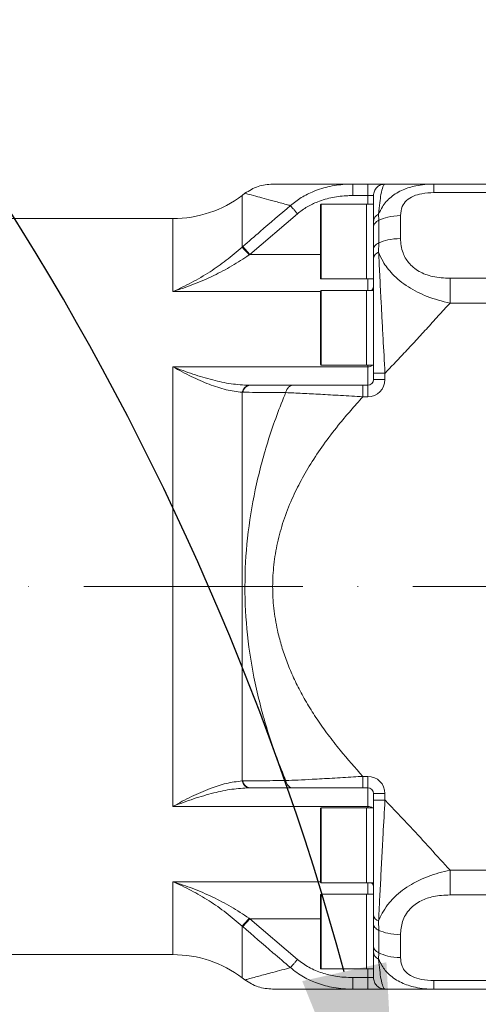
# Model space of a CAD drawing. Header units: millimetres. Extents: x 19214 to 26510, y -7957 to -532.
# Tile 145 of 150: x 22534 to 22614, y -1964 to -1793. Entities that reach past the tile are written whole.
import ezdxf

# ---------------------------------------------------------------- set-up
doc = ezdxf.new("R2010")
doc.units = ezdxf.units.MM
doc.header["$LTSCALE"] = 0.3175
doc.linetypes.add('ACAD_ISO10W100', pattern=[18, 12, -3, 0, -3])
for name, color, linetype, lineweight in [('1轮廓实线层', 7, 'Continuous', 18), ('7标注层', 4, 'Continuous', 13), ('中心线', 4, 'ACAD_ISO10W100', 20)]:
    doc.layers.add(name, color=color, linetype=linetype, lineweight=lineweight)
doc.styles.add('标准汉字', font='gbenor.shx', dxfattribs={"bigfont": 'gbcbig.shx'})
doc.dimstyles.new('M1：18', dxfattribs={"dimscale": 18, "dimtxt": 3.5, "dimasz": 2.5, "dimexe": 2, "dimexo": 0, "dimgap": 1.5, "dimtad": 1, "dimdec": 1, "dimdsep": 46, "dimtxsty": '标准汉字', "dimcen": 5, "dimdle": 5, "dimclrd": 1, "dimclre": 1, "dimclrt": 256, "dimadec": 4, "dimazin": 2, "dimtfac": 1, "dimtdec": 1, "dimtmove": 0, "dimatfit": 3, "dimfxl": 1, "dimtolj": 1, "dimarcsym": 0})

# ---------------------------------------------------------------- blocks, each defined once
blk = doc.blocks.new('*D23')
at = {"layer": '7标注层', "color": 1, "lineweight": -2, "ltscale": 10, "transparency": 16777216}
for p, q in [((22118.02, -2008.55), (22118.02, -1561.34)), ((22311.04, -2053.51), (22636.23, -1996.17))]:
    blk.add_line(p, q, dxfattribs=at)
blk.add_arc((22118.02, -2087.55), 490.21, 15.2614, 84.7386, dxfattribs=at)
at = {"layer": '7标注层', "color": 1, "transparency": 16777216}
for points in [[(22163.31, -1591.91), (22162.62, -1606.89), (22118.02, -1597.34)], [(22583.62, -1960.15), (22598.26, -1956.87), (22600.78, -2002.42)]]:
    blk.add_solid(points, dxfattribs=at)
at = {"layer": 'Defpoints', "color": 0, "transparency": 16777216}
for p in [(22511.23, -1794.81), (22118.02, -2008.55), (22311.04, -2053.51), (22118.02, -2087.55), (22118.02, -2883.07)]:
    blk.add_point(p, dxfattribs=at)
at = {"layer": '7标注层', "transparency": 16777216, "insert": (22291.37, -1566.94), "char_height": 63, "attachment_point": 5, "rotation": 341.5828, "style": '标准汉字'}
blk.add_mtext('\\A1;80%%d', dxfattribs=at)
blk = doc.blocks.new('*D26')
at = {"layer": '7标注层', "color": 1, "lineweight": -2, "ltscale": 10, "transparency": 16777216}
for p, q in [((22118.02, -2029.32), (22118.02, -1641.83)), ((22868.02, -1808.73), (22868.02, -1641.83)), ((22163.02, -1677.83), (22823.02, -1677.83))]:
    blk.add_line(p, q, dxfattribs=at)
at = {"layer": '7标注层', "color": 1, "transparency": 16777216}
for points in [[(22163.02, -1670.33), (22163.02, -1685.33), (22118.02, -1677.83)], [(22823.02, -1685.33), (22823.02, -1670.33), (22868.02, -1677.83)]]:
    blk.add_solid(points, dxfattribs=at)
at = {"layer": 'Defpoints', "color": 0, "transparency": 16777216}
for p in [(22868.02, -1677.83), (22868.02, -1808.73), (22118.02, -2029.32)]:
    blk.add_point(p, dxfattribs=at)
at = {"layer": '7标注层', "transparency": 16777216, "insert": (22493.02, -1619.33), "char_height": 63, "attachment_point": 5, "style": '标准汉字'}
blk.add_mtext('\\A1;750', dxfattribs=at)
blk = doc.blocks.new('*D30')
at = {"layer": '7标注层', "color": 1, "lineweight": -2, "ltscale": 10, "transparency": 16777216}
for p, q in [((22118.02, -1312.58), (24046.52, -1312.58)), ((24010.52, -1357.58), (24010.52, -2772.55)), ((23623.2, -2817.55), (24046.52, -2817.55))]:
    blk.add_line(p, q, dxfattribs=at)
at = {"layer": '7标注层', "color": 1, "transparency": 16777216}
for points in [[(24018.02, -1357.58), (24003.02, -1357.58), (24010.52, -1312.58)], [(24003.02, -2772.55), (24018.02, -2772.55), (24010.52, -2817.55)]]:
    blk.add_solid(points, dxfattribs=at)
at = {"layer": 'Defpoints', "color": 0, "transparency": 16777216}
for p in [(22118.02, -1312.58), (23623.2, -2817.55), (24010.52, -2817.55)]:
    blk.add_point(p, dxfattribs=at)
at = {"layer": '7标注层', "transparency": 16777216, "insert": (23952.02, -2065.06), "char_height": 63, "attachment_point": 5, "rotation": 90, "style": '标准汉字'}
blk.add_mtext('\\A1;1505', dxfattribs=at)

msp = doc.modelspace()

# ---------------------------------------------------------------- linework, layer by layer
at = {"layer": '1轮廓实线层', "ltscale": 10}
for p, q in [((22592.422, -1821.547), (22592.422, -1823.547)), ((22592.422, -1821.547), (22595.016, -1821.547)), ((22595.016, -1823.547), (22595.016, -1821.547)), ((22595.016, -1821.547), (22598.016, -1821.547)), ((22606.529, -1821.547), (22616.016, -1821.547)), ((22606.534, -1821.547), (22606.534, -1823.035)), ((22573.665, -1823.158), (22573.185, -1823.52)), ((22573.185, -1823.52), (22573.185, -1832.507)), ((22616.016, -1823.035), (22606.534, -1823.035)), ((22586.816, -1837.947), (22586.816, -1825.147)), ((22594.816, -1825.047), (22586.916, -1825.047)), ((22586.916, -1825.047), (22586.916, -1838.047)), ((22595.016, -1823.547), (22592.422, -1823.547)), ((22596.016, -1825.047), (22594.816, -1825.047)), ((22594.816, -1827.279), (22594.816, -1825.047)), ((22594.816, -1825.047), (22594.816, -1831.547)), ((22596.016, -1823.547), (22595.016, -1823.547)), ((22595.016, -1825.047), (22595.016, -1823.547)), ((22596.016, -1823.547), (22596.016, -1828.106)), ((22582.783, -1826.705), (22574.499, -1833.798)), ((22596.911, -1826.757), (22596.941, -1827.841)), ((22561.148, -1827.547), (22498.097, -1827.547)), ((22561.148, -1840.214), (22561.148, -1827.547)), ((22594.816, -1838.047), (22594.816, -1827.279)), ((22596.016, -1829.092), (22596.016, -1828.106)), ((22596.941, -1827.841), (22596.941, -1831.774)), ((22600.704, -1827.027), (22600.704, -1831.01)), ((22596.016, -1832.947), (22596.016, -1829.092)), ((22594.816, -1831.547), (22594.816, -1838.047)), ((22596.941, -1831.774), (22596.903, -1833.411)), ((22573.185, -1832.507), (22573.295, -1832.411)), ((22574.499, -1833.798), (22573.295, -1832.411)), ((22574.499, -1833.798), (22574.388, -1833.874)), ((22574.499, -1833.798), (22586.816, -1833.798)), ((22596.016, -1834.433), (22596.016, -1832.947)), ((22596.016, -1834.433), (22596.016, -1854.425)), ((22586.916, -1838.047), (22594.816, -1838.047)), ((22594.816, -1838.047), (22596.016, -1838.047)), ((22595.016, -1840.047), (22595.016, -1838.047)), ((22609.329, -1837.928), (22609.329, -1842.242)), ((22609.329, -1837.928), (22616.016, -1837.928)), ((22586.816, -1840.214), (22561.148, -1840.214)), ((22586.816, -1852.947), (22586.816, -1840.147)), ((22594.816, -1840.047), (22586.916, -1840.047)), ((22586.916, -1840.047), (22586.916, -1853.047)), ((22596.016, -1840.047), (22594.816, -1840.047)), ((22594.816, -1844.395), (22594.816, -1840.047)), ((22594.816, -1840.047), (22594.816, -1846.547)), ((22596.016, -1840.047), (22596.016, -1846.547)), ((22616.016, -1842.242), (22609.329, -1842.242)), ((22594.816, -1853.047), (22594.816, -1844.395)), ((22594.816, -1846.547), (22594.816, -1853.047)), ((22596.016, -1846.547), (22596.016, -1853.047)), ((22561.148, -1929.769), (22561.148, -1853.325)), ((22561.148, -1853.325), (22595.016, -1853.325)), ((22586.916, -1853.047), (22594.816, -1853.047)), ((22594.816, -1853.047), (22596.016, -1853.047)), ((22595.016, -1853.325), (22595.016, -1853.047)), ((22595.016, -1856.547), (22595.016, -1853.325)), ((22596.016, -1855.547), (22596.016, -1854.425)), ((22596.016, -1855.547), (22598.016, -1855.547)), ((22598.016, -1854.425), (22598.016, -1855.547)), ((22573.185, -1857.753), (22573.185, -1925.341)), ((22573.295, -1857.755), (22573.185, -1857.753)), ((22574.388, -1856.547), (22574.499, -1856.547)), ((22574.499, -1856.547), (22581.957, -1856.547)), ((22594.161, -1856.547), (22594.161, -1858.547)), ((22594.161, -1856.547), (22595.016, -1856.547)), ((22595.016, -1856.547), (22595.016, -1858.547)), ((22595.016, -1858.547), (22594.161, -1858.547)), ((22594.162, -1924.547), (22594.162, -1926.547)), ((22594.162, -1924.547), (22595.016, -1924.547)), ((22595.016, -1924.547), (22595.016, -1926.547)), ((22573.185, -1925.341), (22573.295, -1925.34)), ((22574.499, -1926.547), (22574.388, -1926.547)), ((22581.957, -1926.547), (22574.499, -1926.547)), ((22595.016, -1926.547), (22594.162, -1926.547)), ((22595.016, -1929.769), (22595.016, -1926.547)), ((22598.016, -1927.547), (22596.016, -1927.547)), ((22596.016, -1928.668), (22596.016, -1927.547)), ((22598.016, -1927.547), (22598.016, -1928.668)), ((22596.016, -1928.668), (22596.016, -1948.661)), ((22595.016, -1929.769), (22561.148, -1929.769)), ((22586.816, -1942.947), (22586.816, -1930.147)), ((22594.816, -1930.047), (22586.916, -1930.047)), ((22586.916, -1930.047), (22586.916, -1943.047)), ((22596.016, -1930.047), (22594.816, -1930.047)), ((22594.816, -1941.45), (22594.816, -1930.047)), ((22594.816, -1930.047), (22594.816, -1943.047)), ((22595.016, -1930.047), (22595.016, -1929.769)), ((22596.016, -1930.047), (22596.016, -1943.047)), ((22594.816, -1943.047), (22594.816, -1941.45)), ((22609.329, -1940.852), (22609.329, -1945.166)), ((22609.329, -1940.852), (22616.016, -1940.852)), ((22561.148, -1942.88), (22586.816, -1942.88)), ((22561.148, -1955.547), (22561.148, -1942.88)), ((22586.916, -1943.047), (22594.816, -1943.047)), ((22594.816, -1943.047), (22596.016, -1943.047)), ((22595.016, -1945.047), (22595.016, -1943.047)), ((22594.816, -1945.047), (22586.916, -1945.047)), ((22586.916, -1945.047), (22586.916, -1958.047)), ((22596.016, -1945.047), (22594.816, -1945.047)), ((22594.816, -1957.681), (22594.816, -1945.047)), ((22594.816, -1945.047), (22594.816, -1958.047)), ((22586.816, -1957.947), (22586.816, -1945.147)), ((22616.016, -1945.166), (22609.329, -1945.166)), ((22573.295, -1950.683), (22574.499, -1949.297)), ((22574.388, -1949.22), (22574.499, -1949.297)), ((22574.499, -1949.297), (22582.783, -1956.389)), ((22586.816, -1949.297), (22574.499, -1949.297)), ((22596.016, -1950.15), (22596.016, -1948.661)), ((22596.016, -1954.003), (22596.016, -1950.15)), ((22596.903, -1949.684), (22596.941, -1951.323)), ((22573.295, -1950.683), (22573.185, -1950.587)), ((22573.185, -1950.587), (22573.185, -1959.574)), ((22596.941, -1951.323), (22596.941, -1955.254)), ((22600.704, -1952.087), (22600.704, -1956.068)), ((22596.016, -1954.988), (22596.016, -1954.003)), ((22596.016, -1954.988), (22596.016, -1959.547)), ((22596.941, -1955.254), (22596.911, -1956.337)), ((22498.097, -1955.547), (22561.148, -1955.547)), ((22586.916, -1958.047), (22594.816, -1958.047)), ((22594.816, -1958.047), (22594.816, -1957.681)), ((22594.816, -1958.047), (22596.016, -1958.047)), ((22595.016, -1959.547), (22595.016, -1958.047)), ((22573.185, -1959.574), (22573.665, -1959.936)), ((22592.422, -1959.547), (22592.422, -1961.547)), ((22592.422, -1959.547), (22595.016, -1959.547)), ((22595.016, -1959.547), (22596.016, -1959.547)), ((22595.016, -1961.547), (22595.016, -1959.547)), ((22606.534, -1960.06), (22616.016, -1960.06)), ((22606.534, -1960.06), (22606.534, -1961.547)), ((22595.016, -1961.547), (22592.422, -1961.547)), ((22598.016, -1961.547), (22595.016, -1961.547)), ((22616.016, -1961.547), (22606.544, -1961.547))]:
    msp.add_line(p, q, dxfattribs=at)
at = {"layer": '1轮廓实线层', "lineweight": 20, "ltscale": 10}
for centre, radius, start, end in [((22561.148, -1807.547), 20, 270, 307), ((22586.916, -1825.147), 0.1, 90, 180), ((22597.584, -1828.175), 1.569, 115.3822, 177.49684), ((22453.225, -1939.341), 160.636, 41.03804, 41.6877), ((22597.234, -1834.593), 1.228, 105.64301, 172.51894), ((22586.916, -1837.947), 0.1, 180, 270), ((22586.916, -1840.147), 0.1, 90, 180), ((22595.246, -1839.377), 0.771, 299.62609, 357.38915), ((22586.916, -1852.947), 0.1, 180, 270), ((22595.084, -1852.108), 1.219, 266.79737, 309.60022), ((22595.016, -1855.547), 3, 270, 360), ((22595.016, -1855.547), 1, 270, 360), ((22574.618, -1857.98), 1.451, 99.10902, 171.02415), ((22574.714, -1857.965), 1.435, 98.63315, 171.55201), ((22595.016, -1927.547), 3, 0, 90), ((22574.618, -1925.115), 1.451, 188.97585, 260.89098), ((22574.714, -1925.129), 1.435, 188.44799, 261.36685), ((22595.016, -1927.547), 1, 0, 90), ((22586.916, -1930.147), 0.1, 90, 180), ((22595.084, -1930.986), 1.219, 50.39978, 93.20263), ((22586.916, -1942.947), 0.1, 180, 270), ((22595.246, -1943.717), 0.771, 2.61085, 60.37391), ((22586.916, -1945.147), 0.1, 90, 180), ((22453.225, -1843.753), 160.636, 318.3123, 318.96196), ((22597.234, -1948.501), 1.228, 187.48106, 254.35699), ((22597.584, -1954.92), 1.569, 182.50316, 244.6178), ((22561.148, -1975.547), 20, 53, 90), ((22586.916, -1957.947), 0.1, 180, 270)]:
    msp.add_arc(centre, radius, start, end, dxfattribs=at)
at = {"layer": '1轮廓实线层', "ltscale": 10}
for points, knots in [([(22578.479, -1821.547), (22577.611, -1821.62), (22575.875, -1821.764), (22574.402, -1822.693), (22573.665, -1823.158)], [0, 0, 0, 0, 38084.8829223, 76169.7928474, 76169.7928474, 76169.7928474, 76169.7928474]), ([(22578.479, -1821.547), (22578.514, -1821.547), (22578.584, -1821.547), (22579.154, -1821.547), (22580.063, -1821.547), (22581.207, -1821.547), (22582.468, -1821.547), (22583.763, -1821.547), (22585.247, -1821.547), (22586.922, -1821.547), (22589.268, -1821.547), (22591.184, -1821.547), (22592.422, -1821.547)], [0, 0, 0, 0, 31527.8739482, 63505.5811249, 96200.0450477, 129882.4046002, 154043.2867547, 179109.9393219, 205154.3928623, 232240.878318, 260426.5036138, 311824.3801912, 311824.3801912, 311824.3801912, 311824.3801912]), ([(22581.58, -1825.281), (22581.58, -1825.281), (22582.166, -1824.77), (22583.45, -1823.837), (22585.753, -1822.686), (22588.45, -1821.869), (22590.766, -1821.579), (22592.102, -1821.547), (22592.422, -1821.547), (22592.422, -1821.547)], [0, 0, 0, 0, 0.850274, 33104.3513971, 67155.3072628, 109203.1858985, 152530.6023414, 166158.638577, 166159.4888509, 166159.4888509, 166159.4888509, 166159.4888509]), ([(22596.911, -1826.757), (22597.114, -1826.33), (22597.636, -1825.234), (22599.001, -1823.725), (22601.017, -1822.496), (22603.563, -1821.716), (22605.453, -1821.547), (22606.534, -1821.547), (22606.534, -1821.547)], [0, 0, 0, 0, 22527.5123207, 57892.4797652, 93888.5460491, 125445.8586761, 166297.4767878, 166298.2067976, 166298.2067976, 166298.2067976, 166298.2067976]), ([(22598.016, -1821.547), (22598.016, -1821.547), (22597.888, -1821.547), (22597.647, -1821.863), (22597.342, -1823.097), (22597.098, -1824.723), (22596.974, -1826.074), (22596.911, -1826.757)], [0, 0, 0, 0, 0.4568995, 41989.390499, 81230.4737649, 107928.8886307, 135225.9237861, 135225.9237861, 135225.9237861, 135225.9237861]), ([(22598.016, -1821.547), (22598.76, -1821.547), (22600.227, -1821.547), (22602.426, -1821.547), (22604.518, -1821.547), (22605.885, -1821.547), (22606.53, -1821.547)], [0, 0, 0, 0, 35479.9356922, 69979.2333169, 104449.1232911, 135253.9331946, 135253.9331946, 135253.9331946, 135253.9331946]), ([(22581.58, -1825.282), (22581.349, -1825.22), (22580.339, -1824.951), (22578.722, -1824.518), (22576.935, -1824.036), (22575.275, -1823.589), (22573.941, -1823.237), (22573.757, -1823.184), (22573.666, -1823.158)], [0, 0, 0, 0, 9367.9617326, 41074.8781893, 71939.3713228, 102229.147302, 148466.1555026, 193956.50874, 193956.50874, 193956.50874, 193956.50874]), ([(22606.534, -1823.035), (22605.809, -1823.064), (22604.563, -1823.114), (22602.888, -1823.61), (22601.679, -1824.384), (22600.844, -1825.56), (22600.755, -1826.492), (22600.704, -1827.027)], [0, 0, 0, 0, 37287.7914035, 64129.5248162, 94148.9605971, 124854.8674367, 166333.6409399, 166333.6409399, 166333.6409399, 166333.6409399]), ([(22592.422, -1823.547), (22592.132, -1823.551), (22590.96, -1823.567), (22588.887, -1823.814), (22586.509, -1824.494), (22584.432, -1825.458), (22583.338, -1826.286), (22582.783, -1826.705)], [0, 0, 0, 0, 13960.2764011, 56522.4557067, 100182.4951221, 132754.5915646, 166187.7923074, 166187.7923074, 166187.7923074, 166187.7923074]), ([(22573.295, -1832.411), (22574.301, -1831.535), (22577.049, -1829.144), (22579.822, -1826.78), (22581.58, -1825.282)], [0, 0, 0, 0, 27870.9860307, 76157.9027215, 76157.9027215, 76157.9027215, 76157.9027215]), ([(22600.704, -1827.027), (22599.946, -1827.074), (22598.612, -1827.156), (22597.445, -1827.635), (22596.941, -1827.841)], [0, 0, 0, 0, 43348.9184073, 76262.4375388, 76262.4375388, 76262.4375388, 76262.4375388]), ([(22600.704, -1831.01), (22599.946, -1831.054), (22598.612, -1831.131), (22597.445, -1831.58), (22596.941, -1831.774)], [0, 0, 0, 0, 43344.1832658, 76256.1133335, 76256.1133335, 76256.1133335, 76256.1133335]), ([(22600.704, -1831.01), (22600.777, -1831.852), (22600.901, -1833.285), (22602.046, -1835.31), (22603.821, -1836.818), (22606.408, -1837.785), (22608.306, -1837.878), (22609.329, -1837.928)], [0, 0, 0, 0, 40373.2296792, 68669.4646906, 100225.8498369, 130690.897878, 166283.5067882, 166283.5067882, 166283.5067882, 166283.5067882]), ([(22561.148, -1840.214), (22561.156, -1840.211), (22562.231, -1839.755), (22564.391, -1838.722), (22567.48, -1836.903), (22570.45, -1834.849), (22572.266, -1833.294), (22573.185, -1832.507)], [0, 0, 0, 0, 310.2898437, 43390.3725266, 87053.5651275, 126057.2439093, 165908.8420753, 165908.8420753, 165908.8420753, 165908.8420753]), ([(22596.903, -1833.411), (22596.965, -1834.668), (22597.09, -1837.186), (22597.294, -1841.133), (22597.493, -1844.857), (22597.722, -1849.159), (22597.9, -1852.384), (22598.016, -1854.425), (22598.016, -1854.425)], [0, 0, 0, 0, 34386.8418415, 68835.298228, 94896.6309094, 120961.8756974, 166182.2664992, 166182.7088457, 166182.7088457, 166182.7088457, 166182.7088457]), ([(22609.329, -1842.242), (22609.329, -1842.242), (22607.969, -1841.959), (22605.398, -1841.224), (22601.918, -1839.49), (22599.308, -1837.347), (22597.693, -1835.228), (22597.135, -1833.945), (22596.903, -1833.411)], [0, 0, 0, 0, 0.5599062, 38869.0356795, 74228.6131237, 111347.8474454, 143405.212741, 166250.9033965, 166250.9033965, 166250.9033965, 166250.9033965]), ([(22574.388, -1833.874), (22573.397, -1834.53), (22571.395, -1835.854), (22568.148, -1837.549), (22564.73, -1839.037), (22562.355, -1839.853), (22561.157, -1840.212), (22561.148, -1840.214)], [0, 0, 0, 0, 39008.7601757, 78770.2827598, 121931.3056839, 165586.1931671, 165911.1583862, 165911.1583862, 165911.1583862, 165911.1583862]), ([(22609.329, -1842.242), (22608.637, -1842.989), (22607.254, -1844.482), (22605.211, -1846.769), (22603.142, -1849.026), (22600.738, -1851.581), (22599.029, -1853.373), (22598.019, -1854.433)], [0, 0, 0, 0, 30541.1759027, 61037.4306039, 91965.9596678, 122363.0852227, 166256.3721717, 166256.3721717, 166256.3721717, 166256.3721717]), ([(22573.185, -1857.753), (22572.263, -1857.639), (22570.396, -1857.407), (22567.411, -1856.398), (22564.324, -1855.051), (22562.218, -1853.934), (22561.156, -1853.329), (22561.148, -1853.325)], [0, 0, 0, 0, 39969.4198462, 81016.8192335, 122996.3301507, 165548.1600623, 165858.3567949, 165858.3567949, 165858.3567949, 165858.3567949]), ([(22561.148, -1853.325), (22561.157, -1853.328), (22562.312, -1853.792), (22564.628, -1854.648), (22567.998, -1855.642), (22571.29, -1856.366), (22573.35, -1856.486), (22574.388, -1856.547)], [0, 0, 0, 0, 324.8610105, 42410.1313957, 84924.4220478, 125047.028634, 165856.1645941, 165856.1645941, 165856.1645941, 165856.1645941]), ([(22580.753, -1857.816), (22579.739, -1857.808), (22577.242, -1857.789), (22574.765, -1857.767), (22573.295, -1857.755)], [0, 0, 0, 0, 30925.9646763, 76118.5059404, 76118.5059404, 76118.5059404, 76118.5059404]), ([(22581.957, -1856.547), (22581.828, -1856.564), (22581.57, -1856.599), (22581.219, -1856.873), (22580.926, -1857.278), (22580.811, -1857.637), (22580.753, -1857.816)], [0, 0, 0, 0, 33752.634676, 67505.2383717, 101257.8110868, 135010.3528208, 135010.3528208, 135010.3528208, 135010.3528208]), ([(22581.958, -1856.547), (22582.803, -1856.547), (22584.462, -1856.547), (22587.428, -1856.547), (22590.662, -1856.547), (22592.963, -1856.547), (22594.161, -1856.547)], [0, 0, 0, 0, 32432.4352059, 63666.3580857, 97905.3786257, 135030.9081006, 135030.9081006, 135030.9081006, 135030.9081006]), ([(22580.753, -1925.278), (22580.693, -1925.131), (22579.524, -1922.295), (22577.508, -1916.73), (22575.314, -1908.405), (22573.96, -1899.998), (22573.516, -1891.527), (22573.965, -1883.058), (22575.326, -1874.648), (22577.519, -1866.33), (22579.531, -1860.776), (22580.695, -1857.958), (22580.753, -1857.816)], [0, 0, 0, 0, 2155.7609868, 41538.800331, 79868.4472949, 117873.1995927, 155567.3519218, 193253.9342433, 231235.3316916, 269657.0588952, 308883.0327937, 310953.4775459, 310953.4775459, 310953.4775459, 310953.4775459]), ([(22594.162, -1858.547), (22593.799, -1858.948), (22593.092, -1859.73), (22592.076, -1860.888), (22591.127, -1861.997), (22589.614, -1863.819), (22587.638, -1866.371), (22585.359, -1869.707), (22583.419, -1873), (22581.725, -1876.446), (22580.322, -1880.069), (22579.261, -1883.891), (22578.623, -1887.711), (22578.409, -1891.53), (22578.62, -1895.349), (22579.183, -1898.733), (22579.944, -1901.687), (22580.786, -1904.23), (22581.822, -1906.796), (22583.068, -1909.39), (22584.537, -1912.018), (22586.221, -1914.673), (22588.123, -1917.353), (22590.734, -1920.699), (22592.829, -1923.05), (22594.163, -1924.547)], [0, 0, 0, 0, 15055.5715373, 29355.9634824, 42903.3894588, 55700.453838, 95321.6435796, 132755.7131556, 168153.3310716, 201692.622117, 239586.0254397, 276216.978296, 311966.8021011, 347245.4018495, 382536.1192079, 418297.9474967, 442610.6903717, 467430.4645669, 492865.2903174, 519623.4715697, 547527.9268562, 576674.7578278, 607148.314504, 639022.4157033, 694842.1520691, 694842.1520691, 694842.1520691, 694842.1520691]), ([(22594.161, -1858.547), (22594.161, -1858.547), (22592.87, -1858.467), (22590.368, -1858.314), (22586.826, -1858.108), (22583.573, -1857.936), (22581.648, -1857.851), (22580.754, -1857.817), (22580.754, -1857.817)], [0, 0, 0, 0, 0.5616484, 36307.3653358, 70274.8578773, 101765.6480272, 135032.5942669, 135033.1559152, 135033.1559152, 135033.1559152, 135033.1559152]), ([(22580.754, -1925.278), (22580.754, -1925.278), (22581.426, -1925.252), (22582.897, -1925.189), (22585.601, -1925.053), (22588.837, -1924.871), (22591.822, -1924.691), (22593.614, -1924.581), (22594.162, -1924.547), (22594.162, -1924.547)], [0, 0, 0, 0, 0.6894634, 30710.0993796, 62265.6348665, 103961.6803056, 146882.3797082, 165835.296684, 165835.9861474, 165835.9861474, 165835.9861474, 165835.9861474]), ([(22561.148, -1929.769), (22561.156, -1929.765), (22562.231, -1929.153), (22564.391, -1928.008), (22567.48, -1926.67), (22570.45, -1925.68), (22572.266, -1925.455), (22573.185, -1925.341)], [0, 0, 0, 0, 309.7624573, 43316.6237527, 86905.6038792, 125842.9897642, 165626.8538609, 165626.8538609, 165626.8538609, 165626.8538609]), ([(22573.295, -1925.34), (22574.301, -1925.331), (22576.776, -1925.309), (22579.272, -1925.289), (22580.753, -1925.278)], [0, 0, 0, 0, 30879.1069092, 76004.2486784, 76004.2486784, 76004.2486784, 76004.2486784]), ([(22580.753, -1925.278), (22580.811, -1925.457), (22580.926, -1925.816), (22581.219, -1926.221), (22581.57, -1926.495), (22581.828, -1926.53), (22581.957, -1926.547)], [0, 0, 0, 0, 33703.2717526, 67406.5484409, 101109.8300649, 134813.1166246, 134813.1166246, 134813.1166246, 134813.1166246]), ([(22574.388, -1926.547), (22573.397, -1926.603), (22571.395, -1926.716), (22568.148, -1927.413), (22564.73, -1928.41), (22562.355, -1929.285), (22561.157, -1929.766), (22561.148, -1929.769)], [0, 0, 0, 0, 38943.6507493, 78638.8074731, 121727.7904392, 165309.8136562, 165634.2364766, 165634.2364766, 165634.2364766, 165634.2364766]), ([(22594.162, -1926.547), (22593.652, -1926.547), (22592.035, -1926.547), (22589.295, -1926.547), (22586.373, -1926.547), (22583.882, -1926.547), (22582.604, -1926.547), (22581.957, -1926.547)], [0, 0, 0, 0, 19453.556327, 61644.8699706, 104860.910722, 134978.9965835, 165862.6269221, 165862.6269221, 165862.6269221, 165862.6269221]), ([(22598.016, -1928.668), (22598.016, -1928.668), (22597.902, -1930.669), (22597.712, -1934.13), (22597.454, -1938.938), (22597.236, -1943.062), (22597.051, -1946.703), (22596.948, -1948.774), (22596.903, -1949.684)], [0, 0, 0, 0, 0.4414133, 44214.7530851, 76383.8243448, 108653.9891622, 140748.7467013, 165862.0326103, 165862.0326103, 165862.0326103, 165862.0326103]), ([(22598.019, -1928.661), (22599.496, -1930.204), (22602.163, -1932.989), (22605.891, -1937.092), (22608.19, -1939.607), (22609.329, -1940.852)], [0, 0, 0, 0, 41276.9628875, 74509.9049797, 107124.5266064, 107124.5266064, 107124.5266064, 107124.5266064]), ([(22596.903, -1949.684), (22597.092, -1949.237), (22597.489, -1948.3), (22598.431, -1946.884), (22599.991, -1945.13), (22602.335, -1943.366), (22605.66, -1941.792), (22608.025, -1941.124), (22609.329, -1940.852), (22609.329, -1940.852)], [0, 0, 0, 0, 22270.2835744, 46694.7900226, 71105.0217917, 114245.5663946, 150281.500217, 193700.6980675, 193701.3500721, 193701.3500721, 193701.3500721, 193701.3500721]), ([(22561.148, -1942.88), (22561.157, -1942.883), (22562.312, -1943.228), (22564.628, -1944.02), (22567.998, -1945.475), (22571.29, -1947.177), (22573.35, -1948.535), (22574.388, -1949.22)], [0, 0, 0, 0, 324.3081777, 42337.9598816, 84779.9017664, 124834.2296378, 165573.9185806, 165573.9185806, 165573.9185806, 165573.9185806]), ([(22573.185, -1950.587), (22572.263, -1949.798), (22570.396, -1948.2), (22567.411, -1946.146), (22564.324, -1944.34), (22562.218, -1943.334), (22561.156, -1942.883), (22561.148, -1942.88)], [0, 0, 0, 0, 39899.7894457, 80875.6804931, 122782.0592464, 165259.7599619, 165569.4163034, 165569.4163034, 165569.4163034, 165569.4163034]), ([(22609.329, -1945.166), (22608.347, -1945.213), (22606.595, -1945.296), (22604.123, -1946.135), (22602.118, -1947.625), (22600.889, -1949.78), (22600.766, -1951.316), (22600.704, -1952.087)], [0, 0, 0, 0, 34120.7626772, 60851.8526638, 92210.4034883, 128962.467087, 165949.572782, 165949.572782, 165949.572782, 165949.572782]), ([(22581.58, -1957.812), (22580.564, -1956.948), (22577.79, -1954.587), (22575.039, -1952.198), (22573.295, -1950.683)], [0, 0, 0, 0, 27802.0507203, 75969.4568765, 75969.4568765, 75969.4568765, 75969.4568765]), ([(22600.704, -1952.087), (22599.946, -1952.043), (22598.612, -1951.966), (22597.445, -1951.517), (22596.941, -1951.323)], [0, 0, 0, 0, 43236.7786123, 76067.2358276, 76067.2358276, 76067.2358276, 76067.2358276]), ([(22600.704, -1956.068), (22599.946, -1956.021), (22598.612, -1955.939), (22597.445, -1955.46), (22596.941, -1955.254)], [0, 0, 0, 0, 43226.6249135, 76061.1390359, 76061.1390359, 76061.1390359, 76061.1390359]), ([(22582.783, -1956.389), (22583.434, -1956.872), (22584.761, -1957.858), (22587.042, -1958.783), (22589.612, -1959.426), (22591.414, -1959.504), (22592.422, -1959.547)], [0, 0, 0, 0, 31573.9088302, 64423.1193217, 95426.6024932, 134746.2757838, 134746.2757838, 134746.2757838, 134746.2757838]), ([(22606.534, -1961.547), (22606.534, -1961.547), (22605.423, -1961.547), (22603.409, -1961.363), (22600.756, -1960.493), (22598.784, -1959.173), (22597.552, -1957.705), (22597.087, -1956.713), (22596.911, -1956.337)], [0, 0, 0, 0, 0.7282205, 41900.9187905, 76983.4676929, 113768.4154382, 146123.3864346, 165876.0476579, 165876.0476579, 165876.0476579, 165876.0476579]), ([(22596.911, -1956.337), (22596.972, -1957.005), (22597.096, -1958.359), (22597.341, -1959.99), (22597.647, -1961.231), (22597.888, -1961.547), (22598.016, -1961.547), (22598.016, -1961.547)], [0, 0, 0, 0, 26584.9919422, 53842.146384, 92970.6333286, 134835.4276841, 134835.8832643, 134835.8832643, 134835.8832643, 134835.8832643]), ([(22600.704, -1956.068), (22600.75, -1956.571), (22600.828, -1957.441), (22601.565, -1958.587), (22602.721, -1959.419), (22604.466, -1959.974), (22605.79, -1960.029), (22606.534, -1960.06)], [0, 0, 0, 0, 38928.1755726, 67233.5883005, 97989.0413492, 127710.9550767, 165908.3920006, 165908.3920006, 165908.3920006, 165908.3920006]), ([(22573.666, -1959.936), (22573.706, -1959.924), (22573.786, -1959.901), (22574.453, -1959.721), (22575.678, -1959.398), (22577.735, -1958.842), (22579.957, -1958.245), (22581.349, -1957.874), (22581.58, -1957.812)], [0, 0, 0, 0, 30203.8227602, 60599.2820271, 91486.8372816, 136968.2357204, 184053.1370683, 193393.3967309, 193393.3967309, 193393.3967309, 193393.3967309]), ([(22592.422, -1961.547), (22592.422, -1961.547), (22591.307, -1961.547), (22589.214, -1961.375), (22586.325, -1960.625), (22583.776, -1959.472), (22582.28, -1958.423), (22581.58, -1957.813), (22581.58, -1957.813)], [0, 0, 0, 0, 0.6897086, 38559.1186759, 72167.4818802, 102706.5947071, 134746.5471336, 134747.2368422, 134747.2368422, 134747.2368422, 134747.2368422]), ([(22573.665, -1959.936), (22574.402, -1960.401), (22575.875, -1961.33), (22577.611, -1961.475), (22578.479, -1961.547)], [0, 0, 0, 0, 37973.6885995, 75947.3504267, 75947.3504267, 75947.3504267, 75947.3504267]), ([(22592.422, -1961.547), (22592.089, -1961.547), (22591.436, -1961.547), (22590.497, -1961.547), (22589.614, -1961.547), (22588.246, -1961.547), (22586.487, -1961.547), (22584.48, -1961.547), (22582.77, -1961.547), (22581.114, -1961.547), (22579.69, -1961.547), (22578.668, -1961.547), (22578.542, -1961.547), (22578.479, -1961.547)], [0, 0, 0, 0, 15029.3058288, 29433.6714062, 43215.6931544, 56378.3357853, 94822.4904205, 131409.7055805, 166267.9390045, 199545.0993169, 248527.8651759, 295762.843166, 341979.8144049, 341979.8144049, 341979.8144049, 341979.8144049]), ([(22606.542, -1961.547), (22605.823, -1961.547), (22604.326, -1961.547), (22602.18, -1961.547), (22600.057, -1961.547), (22598.703, -1961.547), (22598.015, -1961.547)], [0, 0, 0, 0, 33998.381333, 70788.6646617, 102337.691143, 134873.405115, 134873.405115, 134873.405115, 134873.405115])]:
    msp.add_open_spline(points, degree=3, knots=knots, dxfattribs=at)
for points in [[(22596.016, -1823.547), (22596.046, -1823.285), (22596.106, -1822.761), (22596.569, -1822.1), (22597.23, -1821.637), (22597.754, -1821.577), (22598.016, -1821.547)], [(22582.783, -1826.705), (22582.654, -1826.552), (22582.396, -1826.247), (22582.044, -1825.831), (22581.752, -1825.485), (22581.637, -1825.349), (22581.58, -1825.282)], [(22596.016, -1829.092), (22596.028, -1828.968), (22596.053, -1828.72), (22596.247, -1828.372), (22596.538, -1828.064), (22596.807, -1827.915), (22596.941, -1827.841)], [(22596.016, -1832.947), (22596.028, -1832.831), (22596.053, -1832.598), (22596.246, -1832.272), (22596.537, -1831.983), (22596.807, -1831.843), (22596.941, -1831.774)], [(22596.016, -1854.425), (22596.046, -1854.425), (22596.106, -1854.425), (22596.569, -1854.425), (22597.23, -1854.425), (22597.754, -1854.425), (22598.016, -1854.425)], [(22598.016, -1928.668), (22597.754, -1928.668), (22597.23, -1928.668), (22596.569, -1928.668), (22596.106, -1928.668), (22596.046, -1928.668), (22596.016, -1928.668)], [(22596.941, -1951.323), (22596.807, -1951.254), (22596.537, -1951.114), (22596.246, -1950.825), (22596.053, -1950.499), (22596.028, -1950.266), (22596.016, -1950.15)], [(22596.941, -1955.254), (22596.807, -1955.179), (22596.538, -1955.031), (22596.247, -1954.723), (22596.053, -1954.375), (22596.028, -1954.127), (22596.016, -1954.003)], [(22581.58, -1957.812), (22581.637, -1957.745), (22581.752, -1957.609), (22582.044, -1957.263), (22582.396, -1956.847), (22582.654, -1956.542), (22582.783, -1956.389)], [(22598.016, -1961.547), (22597.754, -1961.517), (22597.23, -1961.457), (22596.569, -1960.994), (22596.106, -1960.333), (22596.046, -1959.809), (22596.016, -1959.547)]]:
    msp.add_open_spline(points, degree=3, dxfattribs=at)
at = {"layer": '7标注层', "ltscale": 10}
msp.add_arc((22118.016, -2817.547), 1504.97, 298.995883, 183.004117, dxfattribs=at)
at = {"layer": '中心线', "ltscale": 10}
msp.add_line((23041.733, -1891.547), (22295.055, -1891.547), dxfattribs=at)

# ---------------------------------------------------------------- dimensions: what is measured, and where the dimension line sits
at = {"layer": '7标注层', "ltscale": 10}
dim = msp.add_linear_dim(base=(24010.52, -2817.547), p1=(22118.016, -1312.577), p2=(23623.204, -2817.547), angle=270, dimstyle='M1：18', override={"dimsah": 1, "dimtzin": 8}, dxfattribs=at)
dim.commit()
dim.dimension.update_dxf_attribs({"geometry": '*D30', "text_midpoint": (23952.02, -2065.062)})
dim = msp.add_angular_dim_2l(base=(22511.226, -1794.813), line1=((22118.016, -2883.07), (22118.016, -2008.553)), line2=((22311.039, -2053.512), (22118.016, -2087.547)), dimstyle='M1：18', override={"dimtad": 1, "dimtih": 0, "dimtoh": 0, "dimsah": 1, "dimtdec": 4, "dimtzin": 8}, dxfattribs=at)
dim.commit()
dim.dimension.update_dxf_attribs({"geometry": '*D23', "text_midpoint": (22272.891, -1622.444), "dimtype": 162})
dim = msp.add_linear_dim(base=(22868.016, -1677.828), p1=(22118.016, -2029.32), p2=(22868.016, -1808.727), dimstyle='M1：18', override={"dimsah": 1, "dimtzin": 8}, dxfattribs=at)
dim.commit()
dim.dimension.update_dxf_attribs({"geometry": '*D26', "text_midpoint": (22493.016, -1619.328)})

doc.saveas('drawing.dxf')
